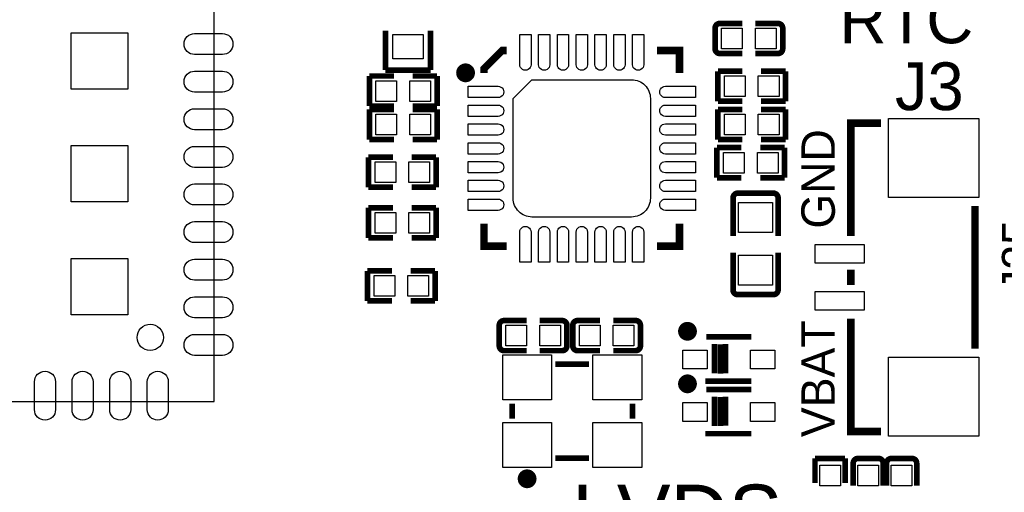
# Model space of a CAD drawing. Extents: x -9 to 263, y -9 to 91.
# Tile 6 of 16: x 68 to 95, y 9 to 22. Entities that reach past the tile are written whole.
import ezdxf
from ezdxf.enums import TextEntityAlignment as Align

# ---------------------------------------------------------------- set-up
doc = ezdxf.new("R2010")
doc.units = 0
doc.header["$MEASUREMENT"] = 0
for name, color, linetype in [('OUTLINE', 6, 'CONTINUOUS'), ('SILKSCREEN_TOP', 7, 'CONTINUOUS'), ('TOP', 3, 'CONTINUOUS')]:
    doc.layers.add(name, color=color, linetype=linetype)

msp = doc.modelspace()

# ---------------------------------------------------------------- linework, layer by layer
at = {"layer": 'OUTLINE'}
msp.add_lwpolyline([(71.833003, 12.912014, -0.414208), (71.482991, 13.262, -0.414229), (71.833003, 13.612012, -0.414218), (72.18299, 13.262, -0.414197), (71.833003, 12.912014)], format="xyb", dxfattribs=at)
at = {"layer": 'SILKSCREEN_TOP'}
msp.add_lwpolyline([(73.533, 51.562), (23.495, 51.562), (23.495, 11.557), (73.533, 11.557), (73.533, 51.562)], dxfattribs=at)
for points, const_width in [([(78.089252, 20.36699), (78.089252, 21.417026)], 0.150114), ([(79.289148, 21.417026), (79.289148, 20.36699)], 0.150114), ([(86.857103, 20.936001), (86.857103, 21.482304)], 0.150012), ([(86.984103, 21.609304), (87.581689, 21.609304)], 0.150012), ([(88.529897, 21.609304), (87.932209, 21.609304)], 0.150012), ([(88.656897, 21.482304), (88.656897, 20.936001)], 0.150012), ([(80.712005, 20.287996), (80.712005, 20.408011), (81.191989, 20.887995), (81.312004, 20.887995)], 0.2), ([(85.911995, 20.287996), (85.911995, 20.887995), (85.311996, 20.887995)], 0.2), ([(86.984103, 20.809001), (87.581689, 20.809001)], 0.150012), ([(88.529897, 20.809001), (87.932209, 20.809001)], 0.150012), ([(79.289148, 20.36699), (78.089252, 20.36699)], 0.150114), ([(78.312289, 20.211999), (77.662303, 20.211999)], 0.150089), ([(77.662303, 20.211999), (77.662303, 19.412001)], 0.150089), ([(78.812111, 20.211999), (79.462097, 20.211999)], 0.150089), ([(79.462097, 20.211999), (79.462097, 19.412001)], 0.150089), ([(87.583289, 20.338999), (86.933303, 20.338999)], 0.150089), ([(86.933303, 20.338999), (86.933303, 19.539001)], 0.150089), ([(88.083111, 20.338999), (88.733097, 20.338999)], 0.150089), ([(88.733097, 20.338999), (88.733097, 19.539001)], 0.150089), ([(77.662303, 19.412001), (78.312289, 19.412001)], 0.150089), ([(78.312289, 19.322999), (77.662303, 19.322999)], 0.150089), ([(77.662303, 19.322999), (77.662303, 18.523001)], 0.150089), ([(79.462097, 19.412001), (78.812111, 19.412001)], 0.150089), ([(78.812111, 19.322999), (79.462097, 19.322999)], 0.150089), ([(79.462097, 19.322999), (79.462097, 18.523001)], 0.150089), ([(86.933303, 19.539001), (87.583289, 19.539001)], 0.150089), ([(87.583289, 19.322999), (86.933303, 19.322999)], 0.150089), ([(86.933303, 19.322999), (86.933303, 18.523001)], 0.150089), ([(88.733097, 19.539001), (88.083111, 19.539001)], 0.150089), ([(88.083111, 19.322999), (88.733097, 19.322999)], 0.150089), ([(88.733097, 19.322999), (88.733097, 18.523001)], 0.150089), ([(90.469999, 15.958998), (90.469999, 18.958992), (91.269998, 18.958992)], 0.2), ([(77.662303, 18.523001), (78.312289, 18.523001)], 0.150089), ([(79.462097, 18.523001), (78.812111, 18.523001)], 0.150089), ([(86.933303, 18.523001), (87.583289, 18.523001)], 0.150089), ([(88.733097, 18.523001), (88.083111, 18.523001)], 0.150089), ([(87.557889, 18.306999), (86.907903, 18.306999)], 0.150089), ([(86.907903, 18.306999), (86.907903, 17.507001)], 0.150089), ([(88.057711, 18.306999), (88.707697, 18.306999)], 0.150089), ([(88.707697, 18.306999), (88.707697, 17.507001)], 0.150089), ([(78.286889, 18.052999), (77.636903, 18.052999)], 0.150089), ([(77.636903, 18.052999), (77.636903, 17.253001)], 0.150089), ([(78.786711, 18.052999), (79.436697, 18.052999)], 0.150089), ([(79.436697, 18.052999), (79.436697, 17.253001)], 0.150089), ([(86.907903, 17.507001), (87.557889, 17.507001)], 0.150089), ([(88.707697, 17.507001), (88.057711, 17.507001)], 0.150089), ([(77.636903, 17.253001), (78.286889, 17.253001)], 0.150089), ([(79.436697, 17.253001), (78.786711, 17.253001)], 0.150089), ([(87.33536, 16.96974), (87.33536, 15.960344)], 0.150114), ([(87.46236, 17.09674), (88.40724, 17.09674)], 0.150114), ([(88.53424, 16.96974), (88.53424, 15.960344)], 0.150114), ([(78.286889, 16.706799), (77.636903, 16.706799)], 0.150089), ([(77.636903, 16.706799), (77.636903, 15.906801)], 0.150089), ([(78.786711, 16.706799), (79.436697, 16.706799)], 0.150089), ([(79.436697, 16.706799), (79.436697, 15.906801)], 0.150089), ([(93.769993, 12.959004), (93.769993, 16.758996)], 0.2), ([(80.712005, 16.288004), (80.712005, 15.688005), (81.312004, 15.688005)], 0.2), ([(85.911995, 16.288004), (85.911995, 15.688005), (85.311996, 15.688005)], 0.2), ([(77.636903, 15.906801), (78.286889, 15.906801)], 0.150089), ([(79.436697, 15.906801), (78.786711, 15.906801)], 0.150089), ([(87.33536, 14.52626), (87.33536, 15.518892)], 0.150114), ([(88.53424, 14.52626), (88.53424, 15.518892)], 0.150114), ([(78.261489, 15.030399), (77.611503, 15.030399)], 0.150089), ([(77.611503, 15.030399), (77.611503, 14.230401)], 0.150089), ([(78.761311, 15.030399), (79.411297, 15.030399)], 0.150089), ([(79.411297, 15.030399), (79.411297, 14.230401)], 0.150089), ([(90.469999, 14.659102), (90.469999, 15.059101)], 0.2), ([(88.40724, 14.39926), (87.46236, 14.39926)], 0.150114), ([(77.611503, 14.230401), (78.261489, 14.230401)], 0.150089), ([(79.411297, 14.230401), (78.761311, 14.230401)], 0.150089), ([(81.116703, 13.036296), (81.116703, 13.582599)], 0.150012), ([(81.243703, 13.709599), (81.841391, 13.709599)], 0.150012), ([(82.789497, 13.709599), (82.191911, 13.709599)], 0.150012), ([(82.916497, 13.582599), (82.916497, 13.036296)], 0.150012), ([(83.072503, 13.036601), (83.072503, 13.582904)], 0.150012), ([(83.199503, 13.709904), (83.797089, 13.709904)], 0.150012), ([(84.745297, 13.709904), (84.147609, 13.709904)], 0.150012), ([(84.872297, 13.582904), (84.872297, 13.036601)], 0.150012), ([(91.269998, 10.759008), (90.469999, 10.759008), (90.469999, 13.759002)], 0.2), ([(86.623601, 13.274599), (87.823599, 13.274599)], 0.150012), ([(86.842295, 13.082499), (86.842295, 12.307494)], 0.150012), ([(86.998607, 13.074599), (86.998607, 12.299594)], 0.150012), ([(87.137697, 13.084607), (87.137697, 12.309602)], 0.150012), ([(81.243703, 12.909296), (81.841391, 12.909296)], 0.150012), ([(82.789497, 12.909296), (82.191911, 12.909296)], 0.150012), ([(83.199503, 12.909601), (83.797089, 12.909601)], 0.150012), ([(84.745297, 12.909601), (84.147609, 12.909601)], 0.150012), ([(82.607988, 12.55301), (83.508012, 12.55301)], 0.150012), ([(86.598608, 12.099595), (87.823599, 12.099595)], 0.150012), ([(86.623601, 11.877599), (87.823599, 11.877599)], 0.150012), ([(81.458003, 11.103), (81.458003, 11.503)], 0.150012), ([(84.657997, 11.103), (84.657997, 11.503)], 0.150012), ([(86.842295, 11.685499), (86.842295, 10.910494)], 0.150012), ([(86.998607, 11.677599), (86.998607, 10.902594)], 0.150012), ([(87.137697, 11.687607), (87.137697, 10.912602)], 0.150012), ([(86.598608, 10.702595), (87.823599, 10.702595)], 0.150012), ([(82.607988, 10.05299), (83.508012, 10.05299)], 0.150012), ([(89.516001, 9.393911), (89.516001, 10.043897)], 0.150089), ([(89.516001, 10.043897), (90.315999, 10.043897)], 0.150089), ([(90.315999, 10.043897), (90.315999, 9.393911)], 0.150089), ([(90.531696, 9.916897), (90.531696, 9.319209)], 0.150012), ([(90.658696, 10.043897), (91.204999, 10.043897)], 0.150012), ([(91.331999, 9.916897), (91.331999, 9.319209)], 0.150012), ([(91.420696, 9.916897), (91.420696, 9.319209)], 0.150012), ([(91.547696, 10.043897), (92.093999, 10.043897)], 0.150012), ([(92.220999, 9.916897), (92.220999, 9.319209)], 0.150012)]:
    msp.add_lwpolyline(points, dxfattribs=dict(at, const_width=const_width))
for points, const_width in [([(86.857103, 21.482304, -0.414253), (86.984103, 21.609304)], 0.150012), ([(88.529897, 21.609304, -0.414253), (88.656897, 21.482304)], 0.150012), ([(86.984103, 20.809001, -0.414331), (86.857103, 20.936001)], 0.150012), ([(88.656897, 20.936001, -0.414331), (88.529897, 20.809001)], 0.150012), ([(80.345001, 20.295997, 0.99995), (80.094988, 20.296022, 1.00005), (80.345001, 20.295997)], 0.250012), ([(87.33536, 16.96974, -0.414214), (87.46236, 17.09674)], 0.150114), ([(88.40724, 17.09674, -0.414214), (88.53424, 16.96974)], 0.150114), ([(87.46236, 14.39926, -0.414214), (87.33536, 14.52626)], 0.150114), ([(88.53424, 14.52626, -0.414214), (88.40724, 14.39926)], 0.150114), ([(81.116703, 13.582599, -0.414331), (81.243703, 13.709599)], 0.150012), ([(82.789497, 13.709599, -0.414331), (82.916497, 13.582599)], 0.150012), ([(83.072503, 13.582904, -0.414253), (83.199503, 13.709904)], 0.150012), ([(84.745297, 13.709904, -0.414253), (84.872297, 13.582904)], 0.150012), ([(86.248596, 13.424611, 1.000012), (85.998609, 13.424586, 0.999988), (86.248596, 13.424611)], 0.250012), ([(81.243703, 12.909296, -0.414253), (81.116703, 13.036296)], 0.150012), ([(82.916497, 13.036296, -0.414253), (82.789497, 12.909296)], 0.150012), ([(83.199503, 12.909601, -0.414331), (83.072503, 13.036601)], 0.150012), ([(84.872297, 13.036601, -0.414331), (84.745297, 12.909601)], 0.150012), ([(86.248596, 12.027611, 1.000012), (85.998609, 12.027586, 0.999988), (86.248596, 12.027611)], 0.250012), ([(90.531696, 9.916897, -0.414253), (90.658696, 10.043897)], 0.150012), ([(91.204999, 10.043897, -0.414331), (91.331999, 9.916897)], 0.150012), ([(91.420696, 9.916897, -0.414253), (91.547696, 10.043897)], 0.150012), ([(92.093999, 10.043897, -0.414331), (92.220999, 9.916897)], 0.150012), ([(81.982996, 9.503004, 0.999971), (81.733009, 9.503004, 1.000029), (81.982996, 9.503004)], 0.250012)]:
    msp.add_lwpolyline(points, format="xyb", dxfattribs=dict(at, const_width=const_width))
at = {"layer": 'TOP'}
for points in [[(87.581918, 21.484006), (87.581918, 20.933994), (87.031906, 20.933994), (87.031906, 21.484006)], [(88.482094, 21.484006), (88.482094, 20.933994), (87.932082, 20.933994), (87.932082, 21.484006)], [(69.732995, 21.361997), (71.232992, 21.361997), (71.232992, 19.862), (69.732995, 19.862)], [(78.289201, 21.31709), (79.089199, 21.31709), (79.089199, 20.667078), (78.289201, 20.667078)], [(87.108106, 19.663994), (87.108106, 20.214006), (87.658118, 20.214006), (87.658118, 19.663994)], [(88.008282, 19.663994), (88.008282, 20.214006), (88.558294, 20.214006), (88.558294, 19.663994)], [(77.837106, 19.536994), (77.837106, 20.087006), (78.387118, 20.087006), (78.387118, 19.536994)], [(78.737282, 19.536994), (78.737282, 20.087006), (79.287294, 20.087006), (79.287294, 19.536994)], [(77.837106, 18.647994), (77.837106, 19.198006), (78.387118, 19.198006), (78.387118, 18.647994)], [(78.737282, 18.647994), (78.737282, 19.198006), (79.287294, 19.198006), (79.287294, 18.647994)], [(87.108106, 18.647994), (87.108106, 19.198006), (87.658118, 19.198006), (87.658118, 18.647994)], [(88.008282, 18.647994), (88.008282, 19.198006), (88.558294, 19.198006), (88.558294, 18.647994)], [(93.869891, 16.984205), (91.469896, 16.984205), (91.469896, 19.084201), (93.869891, 19.084201)], [(69.732995, 18.362003), (71.232992, 18.362003), (71.232992, 16.862006), (69.732995, 16.862006)], [(87.082706, 17.631994), (87.082706, 18.182006), (87.632718, 18.182006), (87.632718, 17.631994)], [(87.982882, 17.631994), (87.982882, 18.182006), (88.532894, 18.182006), (88.532894, 17.631994)], [(77.811706, 17.377994), (77.811706, 17.928006), (78.361718, 17.928006), (78.361718, 17.377994)], [(78.711882, 17.377994), (78.711882, 17.928006), (79.261894, 17.928006), (79.261894, 17.377994)], [(87.484801, 16.848023), (88.384799, 16.848023), (88.384799, 16.048025), (87.484801, 16.048025)], [(77.811706, 16.031794), (77.811706, 16.581806), (78.361718, 16.581806), (78.361718, 16.031794)], [(78.711882, 16.031794), (78.711882, 16.581806), (79.261894, 16.581806), (79.261894, 16.031794)], [(90.819999, 15.234095), (89.520001, 15.234095), (89.520001, 15.734093), (90.819999, 15.734093)], [(69.732995, 15.362009), (71.232992, 15.362009), (71.232992, 13.862012), (69.732995, 13.862012)], [(87.484801, 15.447975), (88.384799, 15.447975), (88.384799, 14.647977), (87.484801, 14.647977)], [(77.786306, 14.355394), (77.786306, 14.905406), (78.336318, 14.905406), (78.336318, 14.355394)], [(78.686482, 14.355394), (78.686482, 14.905406), (79.236494, 14.905406), (79.236494, 14.355394)], [(90.819999, 13.98411), (89.520001, 13.98411), (89.520001, 14.484109), (90.819999, 14.484109)], [(81.291506, 13.034594), (81.291506, 13.584606), (81.841518, 13.584606), (81.841518, 13.034594)], [(82.191682, 13.034594), (82.191682, 13.584606), (82.741694, 13.584606), (82.741694, 13.034594)], [(83.797318, 13.584606), (83.797318, 13.034594), (83.247306, 13.034594), (83.247306, 13.584606)], [(84.697494, 13.584606), (84.697494, 13.034594), (84.147482, 13.034594), (84.147482, 13.584606)], [(85.998583, 12.424588), (85.998583, 12.924587), (86.648595, 12.924587), (86.648595, 12.424588)], [(87.79858, 12.424588), (87.79858, 12.924587), (88.448591, 12.924587), (88.448591, 12.424588)], [(82.508001, 12.802997), (82.508001, 11.602999), (81.208004, 11.602999), (81.208004, 12.802997)], [(84.907996, 12.802997), (84.907996, 11.602999), (83.607999, 11.602999), (83.607999, 12.802997)], [(93.869891, 10.634002), (91.469896, 10.634002), (91.469896, 12.733998), (93.869891, 12.733998)], [(85.998583, 11.027588), (85.998583, 11.527587), (86.648595, 11.527587), (86.648595, 11.027588)], [(87.79858, 11.027588), (87.79858, 11.527587), (88.448591, 11.527587), (88.448591, 11.027588)], [(82.508001, 11.003001), (82.508001, 9.803003), (81.208004, 9.803003), (81.208004, 11.003001)], [(84.907996, 11.003001), (84.907996, 9.803003), (83.607999, 9.803003), (83.607999, 11.003001)], [(90.191006, 9.319082), (89.640994, 9.319082), (89.640994, 9.869094), (90.191006, 9.869094)], [(90.656994, 9.869094), (91.207006, 9.869094), (91.207006, 9.319082), (90.656994, 9.319082)], [(91.545994, 9.869094), (92.096006, 9.869094), (92.096006, 9.319082), (91.545994, 9.319082)]]:
    msp.add_lwpolyline(points, close=True, dxfattribs=at)
for points in [[(73.753586, 20.78261), (73.012389, 20.78261, -1), (73.012389, 21.34141), (73.753586, 21.34141, -1)], [(81.962015, 21.313013), (81.962015, 20.513015, -1.000047), (81.661991, 20.513015), (81.661991, 21.313013)], [(82.462014, 21.313013), (82.462014, 20.513015, -1.000047), (82.16199, 20.513015), (82.16199, 21.313013)], [(82.962013, 21.313013), (82.962013, 20.513015, -1.000047), (82.661989, 20.513015), (82.661989, 21.313013)], [(83.462012, 21.313013), (83.462012, 20.513015, -1.000047), (83.161988, 20.513015), (83.161988, 21.313013)], [(83.962011, 21.313013), (83.962011, 20.513015, -1.000047), (83.661987, 20.513015), (83.661987, 21.313013)], [(84.46201, 21.313013), (84.46201, 20.513015, -1.000047), (84.161986, 20.513015), (84.161986, 21.313013)], [(84.962009, 21.313013), (84.962009, 20.513015, -1.000047), (84.661985, 20.513015), (84.661985, 21.313013)], [(73.753586, 19.782612), (73.012389, 19.782612, -1), (73.012389, 20.341412), (73.753586, 20.341412, -1)], [(80.286987, 19.938009), (81.086985, 19.938009, -1.000047), (81.086985, 19.637985), (80.286987, 19.637985)], [(81.48701, 19.612991), (81.987009, 20.11299), (84.636991, 20.11299, -0.414411), (85.13699, 19.612991), (85.13699, 16.963009, -0.414411), (84.636991, 16.46301), (81.987009, 16.46301, -0.414411), (81.48701, 16.963009)], [(86.337013, 19.637985), (85.537015, 19.637985, -1.000047), (85.537015, 19.938009), (86.337013, 19.938009)], [(80.286987, 19.43801), (81.086985, 19.43801, -1.000047), (81.086985, 19.137986), (80.286987, 19.137986)], [(86.337013, 19.137986), (85.537015, 19.137986, -1.000047), (85.537015, 19.43801), (86.337013, 19.43801)], [(73.753586, 18.782589), (73.012389, 18.782589, -1), (73.012389, 19.341389), (73.753586, 19.341389, -1)], [(80.286987, 18.938011), (81.086985, 18.938011, -1.000047), (81.086985, 18.637987), (80.286987, 18.637987)], [(86.337013, 18.637987), (85.537015, 18.637987, -1.000047), (85.537015, 18.938011), (86.337013, 18.938011)], [(73.753586, 17.782591), (73.012389, 17.782591, -1), (73.012389, 18.341391), (73.753586, 18.341391, -1)], [(80.286987, 18.438012), (81.086985, 18.438012, -1.000047), (81.086985, 18.137988), (80.286987, 18.137988)], [(86.337013, 18.137988), (85.537015, 18.137988, -1.000047), (85.537015, 18.438012), (86.337013, 18.438012)], [(80.286987, 17.938013), (81.086985, 17.938013, -1.000047), (81.086985, 17.637989), (80.286987, 17.637989)], [(86.337013, 17.637989), (85.537015, 17.637989, -1.000047), (85.537015, 17.938013), (86.337013, 17.938013)], [(73.753586, 16.782593), (73.012389, 16.782593, -1), (73.012389, 17.341393), (73.753586, 17.341393, -1)], [(80.286987, 17.438014), (81.086985, 17.438014, -1.000047), (81.086985, 17.13799), (80.286987, 17.13799)], [(86.337013, 17.13799), (85.537015, 17.13799, -1.000047), (85.537015, 17.438014), (86.337013, 17.438014)], [(80.286987, 16.938015), (81.086985, 16.938015, -1.000047), (81.086985, 16.637991), (80.286987, 16.637991)], [(86.337013, 16.637991), (85.537015, 16.637991, -1.000047), (85.537015, 16.938015), (86.337013, 16.938015)], [(73.753586, 15.782595), (73.012389, 15.782595, -1), (73.012389, 16.341395), (73.753586, 16.341395, -1)], [(81.661991, 15.262987), (81.661991, 16.062985, -1.000047), (81.962015, 16.062985), (81.962015, 15.262987)], [(82.16199, 15.262987), (82.16199, 16.062985, -1.000047), (82.462014, 16.062985), (82.462014, 15.262987)], [(82.661989, 15.262987), (82.661989, 16.062985, -1.000047), (82.962013, 16.062985), (82.962013, 15.262987)], [(83.161988, 15.262987), (83.161988, 16.062985, -1.000047), (83.462012, 16.062985), (83.462012, 15.262987)], [(83.661987, 15.262987), (83.661987, 16.062985, -1.000047), (83.962011, 16.062985), (83.962011, 15.262987)], [(84.161986, 15.262987), (84.161986, 16.062985, -1.000047), (84.46201, 16.062985), (84.46201, 15.262987)], [(84.661985, 15.262987), (84.661985, 16.062985, -1.000047), (84.962009, 16.062985), (84.962009, 15.262987)], [(73.753586, 14.782597), (73.012389, 14.782597, -1), (73.012389, 15.341397), (73.753586, 15.341397, -1)], [(73.753586, 13.782599), (73.012389, 13.782599, -1), (73.012389, 14.341399), (73.753586, 14.341399, -1)], [(73.753586, 12.782601), (73.012389, 12.782601, -1), (73.012389, 13.341401), (73.753586, 13.341401, -1)], [(68.753609, 11.341417), (68.753609, 12.082615, -1), (69.312409, 12.082615), (69.312409, 11.341417, -1)], [(69.753607, 11.341417), (69.753607, 12.082615, -1), (70.312407, 12.082615), (70.312407, 11.341417, -1)], [(70.753605, 11.341417), (70.753605, 12.082615, -1), (71.312405, 12.082615), (71.312405, 11.341417, -1)], [(71.753603, 11.341417), (71.753603, 12.082615, -1), (72.312403, 12.082615), (72.312403, 11.341417, -1)]]:
    msp.add_lwpolyline(points, format="xyb", close=True, dxfattribs=at)

# ---------------------------------------------------------------- texts
at = {"layer": 'SILKSCREEN_TOP', "width": 1.02}
for s, p in [('RTC', (93.726, 21.082)), ('J3', (93.472, 19.304))]:
    msp.add_text(s, height=1.27, dxfattribs=at).set_placement(p, align=Align.RIGHT)
at = {"layer": 'SILKSCREEN_TOP'}
for s, p in [('GND', (90.043, 18.796)), ('J25', (95.377, 16.383)), ('VBAT', (90.043, 13.716))]:
    msp.add_text(s, height=0.889, rotation=90, dxfattribs=at).set_placement(p, align=Align.RIGHT)
msp.add_text('LVDS', height=1.6002, dxfattribs=at).set_placement((88.646, 7.747), align=Align.RIGHT)

doc.saveas('drawing.dxf')
